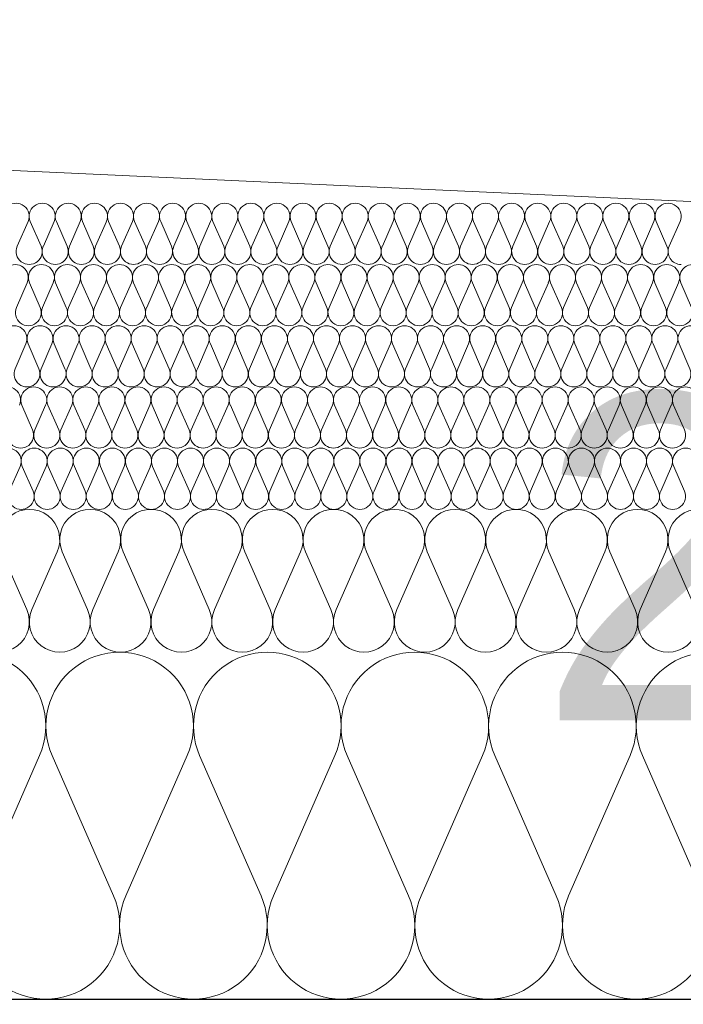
# Model space of a CAD drawing. Extents: x -686885 to -413214, y -23370 to 153194.
# Tile 31 of 145: x -652023 to -651698, y -7972 to -7490. Entities that reach past the tile are written whole.
import ezdxf

# ---------------------------------------------------------------- set-up
doc = ezdxf.new("R2010")
doc.units = 0
doc.header["$MEASUREMENT"] = 0
for name, color, linetype, lineweight in [('Arch stropy_Nr_Pióra__1', 7, 'Continuous', 25), ('INWENT KONST. DREWNIANA_Nr_Pióra__21', 7, 'Continuous', 9), ('INWENT WYMIARY_Nr_Pióra__21', 7, 'Continuous', 9), ('INWENT WYMIARY_Nr_Pióra__5', 7, 'Continuous', 13)]:
    doc.layers.add(name, color=color, linetype=linetype, lineweight=lineweight)
doc.layers.add('Inwent Izolacje', color=7, linetype='Continuous')
doc.layers.add('INWENT WYMIARY', color=7, linetype='Continuous')
doc.layers.add('Inwent Izolacje_Nr_Pióra__2', color=7, linetype='Continuous', lineweight=13, true_color=0x7f7f7f)
doc.styles.add('GENERATED_STYLE_1', font='txt')
doc.dimstyles.new('GENERATED_STYLE__9', dxfattribs={"dimtxt": 160.000002, "dimasz": 110.144928, "dimexe": 0.18, "dimexo": 40, "dimgap": 0.09, "dimtad": 1, "dimtih": 1, "dimtoh": 1, "dimdec": 0, "dimzin": 0, "dimdsep": 46, "dimtxsty": 'GENERATED_STYLE_1', "dimblk": 'ARROWHEAD_5', "dimblk1": 'ARROWHEAD_5', "dimblk2": 'ARROWHEAD_5', "dimcen": 0.09, "dimclrd": 7, "dimclre": 7, "dimclrt": 7, "dimazin": 0, "dimtfac": 1, "dimtdec": 4, "dimtmove": 0, "dimatfit": 3, "dimfxl": 0, "dimtolj": 1, "dimtzin": 0, "dimarcsym": 0})

# ---------------------------------------------------------------- blocks, each defined once
blk = doc.blocks.new('Izolacja cieplna 14_13', base_point=(-647529.55, -7969.58))
at = {"layer": 'Inwent Izolacje_Nr_Pióra__2', "linetype": 'Continuous'}
for p, q in [((-652013.67, -7850.24), (-652043.73, -7918.92)), ((-651977.53, -7918.92), (-652007.59, -7850.24)), ((-651941.39, -7850.24), (-651971.46, -7918.92)), ((-651905.25, -7918.92), (-651935.32, -7850.24)), ((-651869.12, -7850.24), (-651899.18, -7918.92)), ((-651832.98, -7918.92), (-651863.04, -7850.24)), ((-651796.84, -7850.24), (-651826.91, -7918.92)), ((-651760.7, -7918.92), (-651790.77, -7850.24)), ((-651724.57, -7850.24), (-651754.63, -7918.92)), ((-651688.43, -7918.92), (-651718.49, -7850.24))]:
    blk.add_line(p, q, dxfattribs=at)
for centre, start_param, end_param in [((-652046.77, -7835.73), 1.158003, 5.125183), ((-651974.49, -7835.73), 1.158003, 5.125183), ((-651902.22, -7835.73), 1.158003, 5.125183), ((-651829.94, -7835.73), 1.158003, 5.125183), ((-651757.67, -7835.73), 1.158003, 5.125183), ((-651685.39, -7835.73), 1.158003, 5.125183), ((-652010.63, -7933.42), 4.299595, 8.266774), ((-651938.35, -7933.42), 4.299595, 8.266774), ((-651866.08, -7933.42), 4.299595, 8.266774), ((-651793.8, -7933.42), 4.299595, 8.266774), ((-651721.53, -7933.42), 4.299595, 8.266774)]:
    blk.add_ellipse(centre, major_axis=(0, -36.15), ratio=0.999515, start_param=start_param, end_param=end_param, dxfattribs=at)
blk = doc.blocks.new('Izolacja cieplna 14_14', base_point=(-648399.55, -7799.58))
at = {"layer": 'Inwent Izolacje_Nr_Pióra__2', "linetype": 'Continuous'}
for p, q in [((-652019.95, -7778.72), (-652032.34, -7750.44)), ((-652005.06, -7750.44), (-652017.45, -7778.72)), ((-651990.17, -7778.72), (-652002.56, -7750.44)), ((-651975.27, -7750.44), (-651987.66, -7778.72)), ((-651960.38, -7778.72), (-651972.77, -7750.44)), ((-651945.49, -7750.44), (-651957.88, -7778.72)), ((-651930.59, -7778.72), (-651942.98, -7750.44)), ((-651915.7, -7750.44), (-651928.09, -7778.72)), ((-651900.8, -7778.72), (-651913.2, -7750.44)), ((-651885.91, -7750.44), (-651898.3, -7778.72)), ((-651871.02, -7778.72), (-651883.41, -7750.44)), ((-651856.12, -7750.44), (-651868.52, -7778.72)), ((-651841.23, -7778.72), (-651853.62, -7750.44)), ((-651826.34, -7750.44), (-651838.73, -7778.72)), ((-651811.44, -7778.72), (-651823.83, -7750.44)), ((-651796.55, -7750.44), (-651808.94, -7778.72)), ((-651781.66, -7778.72), (-651794.05, -7750.44)), ((-651766.76, -7750.44), (-651779.15, -7778.72)), ((-651751.87, -7778.72), (-651764.26, -7750.44)), ((-651736.98, -7750.44), (-651749.37, -7778.72)), ((-651722.08, -7778.72), (-651734.47, -7750.44)), ((-651707.19, -7750.44), (-651719.58, -7778.72)), ((-651692.29, -7778.72), (-651704.69, -7750.44))]:
    blk.add_line(p, q, dxfattribs=at)
for centre, start_param, end_param in [((-652018.7, -7744.47), 2.728799, 6.695979), ((-651988.92, -7744.47), 2.728799, 6.695979), ((-651959.13, -7744.47), 2.728799, 6.695979), ((-651929.34, -7744.47), 2.728799, 6.695979), ((-651899.55, -7744.47), 2.728799, 6.695979), ((-651869.77, -7744.47), 2.728799, 6.695979), ((-651839.98, -7744.47), 2.728799, 6.695979), ((-651810.19, -7744.47), 2.728799, 6.695979), ((-651780.4, -7744.47), 2.728799, 6.695979), ((-651750.62, -7744.47), 2.728799, 6.695979), ((-651720.83, -7744.47), 2.728799, 6.695979), ((-651691.04, -7744.47), 2.728799, 6.695979), ((-652033.6, -7784.69), 5.870392, 9.837571), ((-652003.81, -7784.69), 5.870392, 9.837571), ((-651974.02, -7784.69), 5.870392, 9.837571), ((-651944.23, -7784.69), 5.870392, 9.837571), ((-651914.45, -7784.69), 5.870392, 9.837571), ((-651884.66, -7784.69), 5.870392, 9.837571), ((-651854.87, -7784.69), 5.870392, 9.837571), ((-651825.09, -7784.69), 5.870392, 9.837571), ((-651795.3, -7784.69), 5.870392, 9.837571), ((-651765.51, -7784.69), 5.870392, 9.837571), ((-651735.72, -7784.69), 5.870392, 9.837571), ((-651705.94, -7784.69), 5.870392, 9.837571)]:
    blk.add_ellipse(centre, major_axis=(-14.89, 0), ratio=0.999587, start_param=start_param, end_param=end_param, dxfattribs=at)
blk = doc.blocks.new('Izolacja cieplna 14_15', base_point=(-649049.55, -7729.58))
at = {"layer": 'Inwent Izolacje_Nr_Pióra__2', "linetype": 'Continuous'}
for p, q in [((-652023.27, -7708.52), (-652028.58, -7720.64)), ((-652016.89, -7720.64), (-652022.19, -7708.52)), ((-652010.51, -7708.52), (-652015.81, -7720.64)), ((-652004.13, -7720.64), (-652009.43, -7708.52)), ((-651997.75, -7708.52), (-652003.05, -7720.64)), ((-651991.37, -7720.64), (-651996.67, -7708.52)), ((-651984.99, -7708.52), (-651990.29, -7720.64)), ((-651978.61, -7720.64), (-651983.91, -7708.52)), ((-651972.23, -7708.52), (-651977.53, -7720.64)), ((-651965.84, -7720.64), (-651971.15, -7708.52)), ((-651959.46, -7708.52), (-651964.77, -7720.64)), ((-651953.08, -7720.64), (-651958.39, -7708.52)), ((-651946.7, -7708.52), (-651952.01, -7720.64)), ((-651940.32, -7720.64), (-651945.63, -7708.52)), ((-651933.94, -7708.52), (-651939.25, -7720.64)), ((-651927.56, -7720.64), (-651932.87, -7708.52)), ((-651921.18, -7708.52), (-651926.49, -7720.64)), ((-651914.8, -7720.64), (-651920.11, -7708.52)), ((-651908.42, -7708.52), (-651913.73, -7720.64)), ((-651902.04, -7720.64), (-651907.35, -7708.52)), ((-651895.66, -7708.52), (-651900.97, -7720.64)), ((-651889.28, -7720.64), (-651894.59, -7708.52)), ((-651882.9, -7708.52), (-651888.21, -7720.64)), ((-651876.52, -7720.64), (-651881.83, -7708.52)), ((-651870.14, -7708.52), (-651875.45, -7720.64)), ((-651863.76, -7720.64), (-651869.07, -7708.52)), ((-651857.38, -7708.52), (-651862.69, -7720.64)), ((-651851, -7720.64), (-651856.31, -7708.52)), ((-651844.62, -7708.52), (-651849.93, -7720.64)), ((-651838.24, -7720.64), (-651843.55, -7708.52)), ((-651831.86, -7708.52), (-651837.17, -7720.64)), ((-651825.48, -7720.64), (-651830.79, -7708.52)), ((-651819.1, -7708.52), (-651824.41, -7720.64)), ((-651812.72, -7720.64), (-651818.03, -7708.52)), ((-651806.34, -7708.52), (-651811.65, -7720.64)), ((-651799.96, -7720.64), (-651805.27, -7708.52)), ((-651793.58, -7708.52), (-651798.89, -7720.64)), ((-651787.2, -7720.64), (-651792.51, -7708.52)), ((-651780.82, -7708.52), (-651786.13, -7720.64)), ((-651774.44, -7720.64), (-651779.75, -7708.52)), ((-651768.06, -7708.52), (-651773.37, -7720.64)), ((-651761.68, -7720.64), (-651766.99, -7708.52)), ((-651755.3, -7708.52), (-651760.61, -7720.64)), ((-651748.92, -7720.64), (-651754.23, -7708.52)), ((-651742.54, -7708.52), (-651747.85, -7720.64)), ((-651736.16, -7720.64), (-651741.47, -7708.52)), ((-651729.78, -7708.52), (-651735.09, -7720.64)), ((-651723.4, -7720.64), (-651728.71, -7708.52)), ((-651717.02, -7708.52), (-651722.33, -7720.64)), ((-651710.64, -7720.64), (-651715.94, -7708.52)), ((-651704.26, -7708.52), (-651709.56, -7720.64)), ((-651697.88, -7720.64), (-651703.18, -7708.52))]:
    blk.add_line(p, q, dxfattribs=at)
for centre, start_param, end_param in [((-652029.11, -7705.96), 1.158003, 5.125183), ((-652016.35, -7705.96), 1.158003, 5.125183), ((-652003.59, -7705.96), 1.158003, 5.125183), ((-651990.83, -7705.96), 1.158003, 5.125183), ((-651978.07, -7705.96), 1.158003, 5.125183), ((-651965.31, -7705.96), 1.158003, 5.125183), ((-651952.55, -7705.96), 1.158003, 5.125183), ((-651939.79, -7705.96), 1.158003, 5.125183), ((-651927.03, -7705.96), 1.158003, 5.125183), ((-651914.27, -7705.96), 1.158003, 5.125183), ((-651901.51, -7705.96), 1.158003, 5.125183), ((-651888.75, -7705.96), 1.158003, 5.125183), ((-651875.99, -7705.96), 1.158003, 5.125183), ((-651863.23, -7705.96), 1.158003, 5.125183), ((-651850.47, -7705.96), 1.158003, 5.125183), ((-651837.7, -7705.96), 1.158003, 5.125183), ((-651824.94, -7705.96), 1.158003, 5.125183), ((-651812.18, -7705.96), 1.158003, 5.125183), ((-651799.42, -7705.96), 1.158003, 5.125183), ((-651786.66, -7705.96), 1.158003, 5.125183), ((-651773.9, -7705.96), 1.158003, 5.125183), ((-651761.14, -7705.96), 1.158003, 5.125183), ((-651748.38, -7705.96), 1.158003, 5.125183), ((-651735.62, -7705.96), 1.158003, 5.125183), ((-651722.86, -7705.96), 1.158003, 5.125183), ((-651710.1, -7705.96), 1.158003, 5.125183), ((-651697.34, -7705.96), 1.158003, 5.125183), ((-652022.73, -7723.2), 4.299595, 8.266774), ((-652009.97, -7723.2), 4.299595, 8.266774), ((-651997.21, -7723.2), 4.299595, 8.266774), ((-651984.45, -7723.2), 4.299595, 8.266774), ((-651971.69, -7723.2), 4.299595, 8.266774), ((-651958.93, -7723.2), 4.299595, 8.266774), ((-651946.17, -7723.2), 4.299595, 8.266774), ((-651933.41, -7723.2), 4.299595, 8.266774), ((-651920.65, -7723.2), 4.299595, 8.266774), ((-651907.89, -7723.2), 4.299595, 8.266774), ((-651895.13, -7723.2), 4.299595, 8.266774), ((-651882.37, -7723.2), 4.299595, 8.266774), ((-651869.61, -7723.2), 4.299595, 8.266774), ((-651856.85, -7723.2), 4.299595, 8.266774), ((-651844.08, -7723.2), 4.299595, 8.266774), ((-651831.32, -7723.2), 4.299595, 8.266774), ((-651818.56, -7723.2), 4.299595, 8.266774), ((-651805.8, -7723.2), 4.299595, 8.266774), ((-651793.04, -7723.2), 4.299595, 8.266774), ((-651780.28, -7723.2), 4.299595, 8.266774), ((-651767.52, -7723.2), 4.299595, 8.266774), ((-651754.76, -7723.2), 4.299595, 8.266774), ((-651742, -7723.2), 4.299595, 8.266774), ((-651729.24, -7723.2), 4.299595, 8.266774), ((-651716.48, -7723.2), 4.299595, 8.266774), ((-651703.72, -7723.2), 4.299595, 8.266774)]:
    blk.add_ellipse(centre, major_axis=(0, -6.38), ratio=0.999979, start_param=start_param, end_param=end_param, dxfattribs=at)
blk = doc.blocks.new('Izolacja cieplna 14_16', base_point=(-649699.55, -7699.58))
at = {"layer": 'Inwent Izolacje_Nr_Pióra__2', "linetype": 'Continuous'}
for p, q in [((-652017.11, -7690.64), (-652022.42, -7678.52)), ((-652010.73, -7678.52), (-652016.04, -7690.64)), ((-652004.35, -7690.64), (-652009.66, -7678.52)), ((-651997.96, -7678.52), (-652003.27, -7690.64)), ((-651991.58, -7690.64), (-651996.89, -7678.52)), ((-651985.2, -7678.52), (-651990.51, -7690.64)), ((-651978.81, -7690.64), (-651984.12, -7678.52)), ((-651972.43, -7678.52), (-651977.74, -7690.64)), ((-651966.05, -7690.64), (-651971.36, -7678.52)), ((-651959.66, -7678.52), (-651964.97, -7690.64)), ((-651953.28, -7690.64), (-651958.59, -7678.52)), ((-651946.9, -7678.52), (-651952.21, -7690.64)), ((-651940.52, -7690.64), (-651945.83, -7678.52)), ((-651934.13, -7678.52), (-651939.44, -7690.64)), ((-651927.75, -7690.64), (-651933.06, -7678.52)), ((-651921.37, -7678.52), (-651926.68, -7690.64)), ((-651914.98, -7690.64), (-651920.29, -7678.52)), ((-651908.6, -7678.52), (-651913.91, -7690.64)), ((-651902.22, -7690.64), (-651907.53, -7678.52)), ((-651895.83, -7678.52), (-651901.15, -7690.64)), ((-651889.45, -7690.64), (-651894.76, -7678.52)), ((-651883.07, -7678.52), (-651888.38, -7690.64)), ((-651876.69, -7690.64), (-651882, -7678.52)), ((-651870.3, -7678.52), (-651875.61, -7690.64)), ((-651863.92, -7690.64), (-651869.23, -7678.52)), ((-651857.54, -7678.52), (-651862.85, -7690.64)), ((-651851.15, -7690.64), (-651856.46, -7678.52)), ((-651844.77, -7678.52), (-651850.08, -7690.64)), ((-651838.39, -7690.64), (-651843.7, -7678.52)), ((-651832, -7678.52), (-651837.32, -7690.64)), ((-651825.62, -7690.64), (-651830.93, -7678.52)), ((-651819.24, -7678.52), (-651824.55, -7690.64)), ((-651812.86, -7690.64), (-651818.17, -7678.52)), ((-651806.47, -7678.52), (-651811.78, -7690.64)), ((-651800.09, -7690.64), (-651805.4, -7678.52)), ((-651793.71, -7678.52), (-651799.02, -7690.64)), ((-651787.32, -7690.64), (-651792.63, -7678.52)), ((-651780.94, -7678.52), (-651786.25, -7690.64)), ((-651774.56, -7690.64), (-651779.87, -7678.52)), ((-651768.18, -7678.52), (-651773.49, -7690.64)), ((-651761.79, -7690.64), (-651767.1, -7678.52)), ((-651755.41, -7678.52), (-651760.72, -7690.64)), ((-651749.03, -7690.64), (-651754.34, -7678.52)), ((-651742.64, -7678.52), (-651747.95, -7690.64)), ((-651736.26, -7690.64), (-651741.57, -7678.52)), ((-651729.88, -7678.52), (-651735.19, -7690.64)), ((-651723.49, -7690.64), (-651728.8, -7678.52)), ((-651717.11, -7678.52), (-651722.42, -7690.64)), ((-651710.73, -7690.64), (-651716.04, -7678.52)), ((-651704.35, -7678.52), (-651709.66, -7690.64)), ((-651697.96, -7690.64), (-651703.27, -7678.52))]:
    blk.add_line(p, q, dxfattribs=at)
for centre, start_param, end_param in [((-652029.34, -7675.96), 2.728799, 6.695979), ((-652016.57, -7675.96), 2.728799, 6.695979), ((-652003.81, -7675.96), 2.728799, 6.695979), ((-651991.04, -7675.96), 2.728799, 6.695979), ((-651978.28, -7675.96), 2.728799, 6.695979), ((-651965.51, -7675.96), 2.728799, 6.695979), ((-651952.75, -7675.96), 2.728799, 6.695979), ((-651939.98, -7675.96), 2.728799, 6.695979), ((-651927.21, -7675.96), 2.728799, 6.695979), ((-651914.45, -7675.96), 2.728799, 6.695979), ((-651901.68, -7675.96), 2.728799, 6.695979), ((-651888.92, -7675.96), 2.728799, 6.695979), ((-651876.15, -7675.96), 2.728799, 6.695979), ((-651863.38, -7675.96), 2.728799, 6.695979), ((-651850.62, -7675.96), 2.728799, 6.695979), ((-651837.85, -7675.96), 2.728799, 6.695979), ((-651825.09, -7675.96), 2.728799, 6.695979), ((-651812.32, -7675.96), 2.728799, 6.695979), ((-651799.55, -7675.96), 2.728799, 6.695979), ((-651786.79, -7675.96), 2.728799, 6.695979), ((-651774.02, -7675.96), 2.728799, 6.695979), ((-651761.26, -7675.96), 2.728799, 6.695979), ((-651748.49, -7675.96), 2.728799, 6.695979), ((-651735.72, -7675.96), 2.728799, 6.695979), ((-651722.96, -7675.96), 2.728799, 6.695979), ((-651710.19, -7675.96), 2.728799, 6.695979), ((-651697.43, -7675.96), 2.728799, 6.695979), ((-652022.96, -7693.2), 5.870392, 9.837571), ((-652010.19, -7693.2), 5.870392, 9.837571), ((-651997.43, -7693.2), 5.870392, 9.837571), ((-651984.66, -7693.2), 5.870392, 9.837571), ((-651971.89, -7693.2), 5.870392, 9.837571), ((-651959.13, -7693.2), 5.870392, 9.837571), ((-651946.36, -7693.2), 5.870392, 9.837571), ((-651933.6, -7693.2), 5.870392, 9.837571), ((-651920.83, -7693.2), 5.870392, 9.837571), ((-651908.06, -7693.2), 5.870392, 9.837571), ((-651895.3, -7693.2), 5.870392, 9.837571), ((-651882.53, -7693.2), 5.870392, 9.837571), ((-651869.77, -7693.2), 5.870392, 9.837571), ((-651857, -7693.2), 5.870392, 9.837571), ((-651844.23, -7693.2), 5.870392, 9.837571), ((-651831.47, -7693.2), 5.870392, 9.837571), ((-651818.7, -7693.2), 5.870392, 9.837571), ((-651805.94, -7693.2), 5.870392, 9.837571), ((-651793.17, -7693.2), 5.870392, 9.837571), ((-651780.4, -7693.2), 5.870392, 9.837571), ((-651767.64, -7693.2), 5.870392, 9.837571), ((-651754.87, -7693.2), 5.870392, 9.837571), ((-651742.11, -7693.2), 5.870392, 9.837571), ((-651729.34, -7693.2), 5.870392, 9.837571), ((-651716.57, -7693.2), 5.870392, 9.837571), ((-651703.81, -7693.2), 5.870392, 9.837571)]:
    blk.add_ellipse(centre, major_axis=(-6.38, 0), ratio=0.999587, start_param=start_param, end_param=end_param, dxfattribs=at)
blk = doc.blocks.new('Izolacja cieplna 14_17', base_point=(-650349.55, -7669.58))
at = {"layer": 'Inwent Izolacje_Nr_Pióra__2', "linetype": 'Continuous'}
for p, q in [((-652020.4, -7648.52), (-652025.7, -7660.64)), ((-652014.02, -7660.64), (-652019.33, -7648.52)), ((-652007.65, -7648.52), (-652012.95, -7660.64)), ((-652001.27, -7660.64), (-652006.58, -7648.52)), ((-651994.9, -7648.52), (-652000.2, -7660.64)), ((-651988.52, -7660.64), (-651993.83, -7648.52)), ((-651982.15, -7648.52), (-651987.45, -7660.64)), ((-651975.77, -7660.64), (-651981.08, -7648.52)), ((-651969.4, -7648.52), (-651974.7, -7660.64)), ((-651963.02, -7660.64), (-651968.33, -7648.52)), ((-651956.65, -7648.52), (-651961.95, -7660.64)), ((-651950.27, -7660.64), (-651955.58, -7648.52)), ((-651943.9, -7648.52), (-651949.2, -7660.64)), ((-651937.52, -7660.64), (-651942.82, -7648.52)), ((-651931.15, -7648.52), (-651936.45, -7660.64)), ((-651924.77, -7660.64), (-651930.07, -7648.52)), ((-651918.4, -7648.52), (-651923.7, -7660.64)), ((-651912.02, -7660.64), (-651917.32, -7648.52)), ((-651905.64, -7648.52), (-651910.95, -7660.64)), ((-651899.27, -7660.64), (-651904.57, -7648.52)), ((-651892.89, -7648.52), (-651898.2, -7660.64)), ((-651886.52, -7660.64), (-651891.82, -7648.52)), ((-651880.14, -7648.52), (-651885.45, -7660.64)), ((-651873.77, -7660.64), (-651879.07, -7648.52)), ((-651867.39, -7648.52), (-651872.7, -7660.64)), ((-651861.02, -7660.64), (-651866.32, -7648.52)), ((-651854.64, -7648.52), (-651859.95, -7660.64)), ((-651848.27, -7660.64), (-651853.57, -7648.52)), ((-651841.89, -7648.52), (-651847.2, -7660.64)), ((-651835.52, -7660.64), (-651840.82, -7648.52)), ((-651829.14, -7648.52), (-651834.45, -7660.64)), ((-651822.77, -7660.64), (-651828.07, -7648.52)), ((-651816.39, -7648.52), (-651821.7, -7660.64)), ((-651810.02, -7660.64), (-651815.32, -7648.52)), ((-651803.64, -7648.52), (-651808.95, -7660.64)), ((-651797.27, -7660.64), (-651802.57, -7648.52)), ((-651790.89, -7648.52), (-651796.19, -7660.64)), ((-651784.52, -7660.64), (-651789.82, -7648.52)), ((-651778.14, -7648.52), (-651783.44, -7660.64)), ((-651771.76, -7660.64), (-651777.07, -7648.52)), ((-651765.39, -7648.52), (-651770.69, -7660.64)), ((-651759.01, -7660.64), (-651764.32, -7648.52)), ((-651752.64, -7648.52), (-651757.94, -7660.64)), ((-651746.26, -7660.64), (-651751.57, -7648.52)), ((-651739.89, -7648.52), (-651745.19, -7660.64)), ((-651733.51, -7660.64), (-651738.82, -7648.52)), ((-651727.14, -7648.52), (-651732.44, -7660.64)), ((-651720.76, -7660.64), (-651726.07, -7648.52)), ((-651714.39, -7648.52), (-651719.69, -7660.64)), ((-651708.01, -7660.64), (-651713.32, -7648.52)), ((-651701.64, -7648.52), (-651706.94, -7660.64)), ((-651695.26, -7660.64), (-651700.57, -7648.52))]:
    blk.add_line(p, q, dxfattribs=at)
for centre, start_param, end_param in [((-652026.24, -7645.96), 1.158003, 5.125183), ((-652013.49, -7645.96), 1.158003, 5.125183), ((-652000.74, -7645.96), 1.158003, 5.125183), ((-651987.99, -7645.96), 1.158003, 5.125183), ((-651975.24, -7645.96), 1.158003, 5.125183), ((-651962.49, -7645.96), 1.158003, 5.125183), ((-651949.74, -7645.96), 1.158003, 5.125183), ((-651936.99, -7645.96), 1.158003, 5.125183), ((-651924.23, -7645.96), 1.158003, 5.125183), ((-651911.48, -7645.96), 1.158003, 5.125183), ((-651898.73, -7645.96), 1.158003, 5.125183), ((-651885.98, -7645.96), 1.158003, 5.125183), ((-651873.23, -7645.96), 1.158003, 5.125183), ((-651860.48, -7645.96), 1.158003, 5.125183), ((-651847.73, -7645.96), 1.158003, 5.125183), ((-651834.98, -7645.96), 1.158003, 5.125183), ((-651822.23, -7645.96), 1.158003, 5.125183), ((-651809.48, -7645.96), 1.158003, 5.125183), ((-651796.73, -7645.96), 1.158003, 5.125183), ((-651783.98, -7645.96), 1.158003, 5.125183), ((-651771.23, -7645.96), 1.158003, 5.125183), ((-651758.48, -7645.96), 1.158003, 5.125183), ((-651745.73, -7645.96), 1.158003, 5.125183), ((-651732.98, -7645.96), 1.158003, 5.125183), ((-651720.23, -7645.96), 1.158003, 5.125183), ((-651707.48, -7645.96), 1.158003, 5.125183), ((-651694.73, -7645.96), 1.158003, 5.125183), ((-652019.86, -7663.2), 4.299595, 8.266774), ((-652007.11, -7663.2), 4.299595, 8.266774), ((-651994.36, -7663.2), 4.299595, 8.266774), ((-651981.61, -7663.2), 4.299595, 8.266774), ((-651968.86, -7663.2), 4.299595, 8.266774), ((-651956.11, -7663.2), 4.299595, 8.266774), ((-651943.36, -7663.2), 4.299595, 8.266774), ((-651930.61, -7663.2), 4.299595, 8.266774), ((-651917.86, -7663.2), 4.299595, 8.266774), ((-651905.11, -7663.2), 4.299595, 8.266774), ((-651892.36, -7663.2), 4.299595, 8.266774), ((-651879.61, -7663.2), 4.299595, 8.266774), ((-651866.86, -7663.2), 4.299595, 8.266774), ((-651854.11, -7663.2), 4.299595, 8.266774), ((-651841.36, -7663.2), 4.299595, 8.266774), ((-651828.61, -7663.2), 4.299595, 8.266774), ((-651815.86, -7663.2), 4.299595, 8.266774), ((-651803.11, -7663.2), 4.299595, 8.266774), ((-651790.35, -7663.2), 4.299595, 8.266774), ((-651777.6, -7663.2), 4.299595, 8.266774), ((-651764.85, -7663.2), 4.299595, 8.266774), ((-651752.1, -7663.2), 4.299595, 8.266774), ((-651739.35, -7663.2), 4.299595, 8.266774), ((-651726.6, -7663.2), 4.299595, 8.266774), ((-651713.85, -7663.2), 4.299595, 8.266774), ((-651701.1, -7663.2), 4.299595, 8.266774)]:
    blk.add_ellipse(centre, major_axis=(0, -6.38), ratio=0.999198, start_param=start_param, end_param=end_param, dxfattribs=at)
blk = doc.blocks.new('Izolacja cieplna 14_18', base_point=(-651049.55, -7639.58))
at = {"layer": 'Inwent Izolacje_Nr_Pióra__2', "linetype": 'Continuous'}
for p, q in [((-652019.74, -7618.52), (-652025.05, -7630.64)), ((-652013.37, -7630.64), (-652018.67, -7618.52)), ((-652006.99, -7618.52), (-652012.29, -7630.64)), ((-652000.61, -7630.64), (-652005.91, -7618.52)), ((-651994.23, -7618.52), (-651999.54, -7630.64)), ((-651987.85, -7630.64), (-651993.16, -7618.52)), ((-651981.47, -7618.52), (-651986.78, -7630.64)), ((-651975.09, -7630.64), (-651980.4, -7618.52)), ((-651968.71, -7618.52), (-651974.02, -7630.64)), ((-651962.33, -7630.64), (-651967.64, -7618.52)), ((-651955.95, -7618.52), (-651961.26, -7630.64)), ((-651949.57, -7630.64), (-651954.88, -7618.52)), ((-651943.19, -7618.52), (-651948.5, -7630.64)), ((-651936.81, -7630.64), (-651942.12, -7618.52)), ((-651930.43, -7618.52), (-651935.74, -7630.64)), ((-651924.06, -7630.64), (-651929.36, -7618.52)), ((-651917.68, -7618.52), (-651922.98, -7630.64)), ((-651911.3, -7630.64), (-651916.6, -7618.52)), ((-651904.92, -7618.52), (-651910.22, -7630.64)), ((-651898.54, -7630.64), (-651903.85, -7618.52)), ((-651892.16, -7618.52), (-651897.47, -7630.64)), ((-651885.78, -7630.64), (-651891.09, -7618.52)), ((-651879.4, -7618.52), (-651884.71, -7630.64)), ((-651873.02, -7630.64), (-651878.33, -7618.52)), ((-651866.64, -7618.52), (-651871.95, -7630.64)), ((-651860.26, -7630.64), (-651865.57, -7618.52)), ((-651853.88, -7618.52), (-651859.19, -7630.64)), ((-651847.5, -7630.64), (-651852.81, -7618.52)), ((-651841.12, -7618.52), (-651846.43, -7630.64)), ((-651834.74, -7630.64), (-651840.05, -7618.52)), ((-651828.37, -7618.52), (-651833.67, -7630.64)), ((-651821.99, -7630.64), (-651827.29, -7618.52)), ((-651815.61, -7618.52), (-651820.91, -7630.64)), ((-651809.23, -7630.64), (-651814.53, -7618.52)), ((-651802.85, -7618.52), (-651808.16, -7630.64)), ((-651796.47, -7630.64), (-651801.78, -7618.52)), ((-651790.09, -7618.52), (-651795.4, -7630.64)), ((-651783.71, -7630.64), (-651789.02, -7618.52)), ((-651777.33, -7618.52), (-651782.64, -7630.64)), ((-651770.95, -7630.64), (-651776.26, -7618.52)), ((-651764.57, -7618.52), (-651769.88, -7630.64)), ((-651758.19, -7630.64), (-651763.5, -7618.52)), ((-651751.81, -7618.52), (-651757.12, -7630.64)), ((-651745.43, -7630.64), (-651750.74, -7618.52)), ((-651739.06, -7618.52), (-651744.36, -7630.64)), ((-651732.68, -7630.64), (-651737.98, -7618.52)), ((-651726.3, -7618.52), (-651731.6, -7630.64)), ((-651719.92, -7630.64), (-651725.22, -7618.52)), ((-651713.54, -7618.52), (-651718.85, -7630.64)), ((-651707.16, -7630.64), (-651712.47, -7618.52)), ((-651700.78, -7618.52), (-651706.09, -7630.64)), ((-651694.4, -7630.64), (-651699.71, -7618.52))]:
    blk.add_line(p, q, dxfattribs=at)
for centre, start_param, end_param in [((-652025.59, -7615.96), 1.158003, 5.125183), ((-652012.83, -7615.96), 1.158003, 5.125183), ((-652000.07, -7615.96), 1.158003, 5.125183), ((-651987.31, -7615.96), 1.158003, 5.125183), ((-651974.55, -7615.96), 1.158003, 5.125183), ((-651961.8, -7615.96), 1.158003, 5.125183), ((-651949.04, -7615.96), 1.158003, 5.125183), ((-651936.28, -7615.96), 1.158003, 5.125183), ((-651923.52, -7615.96), 1.158003, 5.125183), ((-651910.76, -7615.96), 1.158003, 5.125183), ((-651898, -7615.96), 1.158003, 5.125183), ((-651885.24, -7615.96), 1.158003, 5.125183), ((-651872.48, -7615.96), 1.158003, 5.125183), ((-651859.73, -7615.96), 1.158003, 5.125183), ((-651846.97, -7615.96), 1.158003, 5.125183), ((-651834.21, -7615.96), 1.158003, 5.125183), ((-651821.45, -7615.96), 1.158003, 5.125183), ((-651808.69, -7615.96), 1.158003, 5.125183), ((-651795.93, -7615.96), 1.158003, 5.125183), ((-651783.17, -7615.96), 1.158003, 5.125183), ((-651770.42, -7615.96), 1.158003, 5.125183), ((-651757.66, -7615.96), 1.158003, 5.125183), ((-651744.9, -7615.96), 1.158003, 5.125183), ((-651732.14, -7615.96), 1.158003, 5.125183), ((-651719.38, -7615.96), 1.158003, 5.125183), ((-651706.62, -7615.96), 1.158003, 5.125183), ((-651693.86, -7615.96), 1.158003, 5.125183), ((-652019.21, -7633.2), 4.299595, 8.266774), ((-652006.45, -7633.2), 4.299595, 8.266774), ((-651993.69, -7633.2), 4.299595, 8.266774), ((-651980.93, -7633.2), 4.299595, 8.266774), ((-651968.17, -7633.2), 4.299595, 8.266774), ((-651955.42, -7633.2), 4.299595, 8.266774), ((-651942.66, -7633.2), 4.299595, 8.266774), ((-651929.9, -7633.2), 4.299595, 8.266774), ((-651917.14, -7633.2), 4.299595, 8.266774), ((-651904.38, -7633.2), 4.299595, 8.266774), ((-651891.62, -7633.2), 4.299595, 8.266774), ((-651878.86, -7633.2), 4.299595, 8.266774), ((-651866.11, -7633.2), 4.299595, 8.266774), ((-651853.35, -7633.2), 4.299595, 8.266774), ((-651840.59, -7633.2), 4.299595, 8.266774), ((-651827.83, -7633.2), 4.299595, 8.266774), ((-651815.07, -7633.2), 4.299595, 8.266774), ((-651802.31, -7633.2), 4.299595, 8.266774), ((-651789.55, -7633.2), 4.299595, 8.266774), ((-651776.79, -7633.2), 4.299595, 8.266774), ((-651764.04, -7633.2), 4.299595, 8.266774), ((-651751.28, -7633.2), 4.299595, 8.266774), ((-651738.52, -7633.2), 4.299595, 8.266774), ((-651725.76, -7633.2), 4.299595, 8.266774), ((-651713, -7633.2), 4.299595, 8.266774), ((-651700.24, -7633.2), 4.299595, 8.266774)]:
    blk.add_ellipse(centre, major_axis=(0, -6.38), ratio=0.999838, start_param=start_param, end_param=end_param, dxfattribs=at)
blk = doc.blocks.new('Izolacja cieplna 14_19', base_point=(-651699.55, -7609.58))
at = {"layer": 'Inwent Izolacje_Nr_Pióra__2', "linetype": 'Continuous'}
for p, q in [((-652019.32, -7588.52), (-652024.63, -7600.64)), ((-652012.94, -7600.64), (-652018.25, -7588.52)), ((-652006.55, -7588.52), (-652011.86, -7600.64)), ((-652000.17, -7600.64), (-652005.48, -7588.52)), ((-651993.78, -7588.52), (-651999.09, -7600.64)), ((-651987.4, -7600.64), (-651992.71, -7588.52)), ((-651981.01, -7588.52), (-651986.33, -7600.64)), ((-651974.63, -7600.64), (-651979.94, -7588.52)), ((-651968.24, -7588.52), (-651973.56, -7600.64)), ((-651961.86, -7600.64), (-651967.17, -7588.52)), ((-651955.47, -7588.52), (-651960.79, -7600.64)), ((-651949.09, -7600.64), (-651954.4, -7588.52)), ((-651942.71, -7588.52), (-651948.02, -7600.64)), ((-651936.32, -7600.64), (-651941.63, -7588.52)), ((-651929.94, -7588.52), (-651935.25, -7600.64)), ((-651923.55, -7600.64), (-651928.86, -7588.52)), ((-651917.17, -7588.52), (-651922.48, -7600.64)), ((-651910.78, -7600.64), (-651916.09, -7588.52)), ((-651904.4, -7588.52), (-651909.71, -7600.64)), ((-651898.01, -7600.64), (-651903.32, -7588.52)), ((-651891.63, -7588.52), (-651896.94, -7600.64)), ((-651885.24, -7600.64), (-651890.56, -7588.52)), ((-651878.86, -7588.52), (-651884.17, -7600.64)), ((-651872.47, -7600.64), (-651877.79, -7588.52)), ((-651866.09, -7588.52), (-651871.4, -7600.64)), ((-651859.71, -7600.64), (-651865.02, -7588.52)), ((-651853.32, -7588.52), (-651858.63, -7600.64)), ((-651846.94, -7600.64), (-651852.25, -7588.52)), ((-651840.55, -7588.52), (-651845.86, -7600.64)), ((-651834.17, -7600.64), (-651839.48, -7588.52)), ((-651827.78, -7588.52), (-651833.09, -7600.64)), ((-651821.4, -7600.64), (-651826.71, -7588.52)), ((-651815.01, -7588.52), (-651820.33, -7600.64)), ((-651808.63, -7600.64), (-651813.94, -7588.52)), ((-651802.24, -7588.52), (-651807.56, -7600.64)), ((-651795.86, -7600.64), (-651801.17, -7588.52)), ((-651789.47, -7588.52), (-651794.79, -7600.64)), ((-651783.09, -7600.64), (-651788.4, -7588.52)), ((-651776.71, -7588.52), (-651782.02, -7600.64)), ((-651770.32, -7600.64), (-651775.63, -7588.52)), ((-651763.94, -7588.52), (-651769.25, -7600.64)), ((-651757.55, -7600.64), (-651762.86, -7588.52)), ((-651751.17, -7588.52), (-651756.48, -7600.64)), ((-651744.78, -7600.64), (-651750.09, -7588.52)), ((-651738.4, -7588.52), (-651743.71, -7600.64)), ((-651732.01, -7600.64), (-651737.32, -7588.52)), ((-651725.63, -7588.52), (-651730.94, -7600.64)), ((-651719.24, -7600.64), (-651724.56, -7588.52)), ((-651712.86, -7588.52), (-651718.17, -7600.64)), ((-651706.47, -7600.64), (-651711.79, -7588.52)), ((-651700.09, -7588.52), (-651705.4, -7600.64))]:
    blk.add_line(p, q, dxfattribs=at)
for centre, start_param, end_param in [((-652025.17, -7585.96), 2.728799, 6.695979), ((-652012.4, -7585.96), 2.728799, 6.695979), ((-651999.63, -7585.96), 2.728799, 6.695979), ((-651986.86, -7585.96), 2.728799, 6.695979), ((-651974.09, -7585.96), 2.728799, 6.695979), ((-651961.32, -7585.96), 2.728799, 6.695979), ((-651948.55, -7585.96), 2.728799, 6.695979), ((-651935.78, -7585.96), 2.728799, 6.695979), ((-651923.02, -7585.96), 2.728799, 6.695979), ((-651910.25, -7585.96), 2.728799, 6.695979), ((-651897.48, -7585.96), 2.728799, 6.695979), ((-651884.71, -7585.96), 2.728799, 6.695979), ((-651871.94, -7585.96), 2.728799, 6.695979), ((-651859.17, -7585.96), 2.728799, 6.695979), ((-651846.4, -7585.96), 2.728799, 6.695979), ((-651833.63, -7585.96), 2.728799, 6.695979), ((-651820.86, -7585.96), 2.728799, 6.695979), ((-651808.09, -7585.96), 2.728799, 6.695979), ((-651795.32, -7585.96), 2.728799, 6.695979), ((-651782.55, -7585.96), 2.728799, 6.695979), ((-651769.78, -7585.96), 2.728799, 6.695979), ((-651757.02, -7585.96), 2.728799, 6.695979), ((-651744.25, -7585.96), 2.728799, 6.695979), ((-651731.48, -7585.96), 2.728799, 6.695979), ((-651718.71, -7585.96), 2.728799, 6.695979), ((-651705.94, -7585.96), 2.728799, 6.695979), ((-652018.78, -7603.2), 5.870392, 9.837571), ((-652006.02, -7603.2), 5.870392, 9.837571), ((-651993.25, -7603.2), 5.870392, 9.837571), ((-651980.48, -7603.2), 5.870392, 9.837571), ((-651967.71, -7603.2), 5.870392, 9.837571), ((-651954.94, -7603.2), 5.870392, 9.837571), ((-651942.17, -7603.2), 5.870392, 9.837571), ((-651929.4, -7603.2), 5.870392, 9.837571), ((-651916.63, -7603.2), 5.870392, 9.837571), ((-651903.86, -7603.2), 5.870392, 9.837571), ((-651891.09, -7603.2), 5.870392, 9.837571), ((-651878.32, -7603.2), 5.870392, 9.837571), ((-651865.55, -7603.2), 5.870392, 9.837571), ((-651852.78, -7603.2), 5.870392, 9.837571), ((-651840.02, -7603.2), 5.870392, 9.837571), ((-651827.25, -7603.2), 5.870392, 9.837571), ((-651814.48, -7603.2), 5.870392, 9.837571), ((-651801.71, -7603.2), 5.870392, 9.837571), ((-651788.94, -7603.2), 5.870392, 9.837571), ((-651776.17, -7603.2), 5.870392, 9.837571), ((-651763.4, -7603.2), 5.870392, 9.837571), ((-651750.63, -7603.2), 5.870392, 9.837571), ((-651737.86, -7603.2), 5.870392, 9.837571), ((-651725.09, -7603.2), 5.870392, 9.837571), ((-651712.32, -7603.2), 5.870392, 9.837571), ((-651699.55, -7603.2), 5.870392, 7.853982)]:
    blk.add_ellipse(centre, major_axis=(-6.38, 0), ratio=0.999331, start_param=start_param, end_param=end_param, dxfattribs=at)
blk = doc.blocks.new('*D782')
at = {"layer": 'INWENT WYMIARY_Nr_Pióra__5', "linetype": 'Continuous'}
for points in [[(-657348.7, -7638.18), (-657314.98, -7749.08), (-657374.95, -7751.08)], [(-657342.05, -7969.58), (-657372.8, -7857.82), (-657312.81, -7857.42)]]:
    blk.add_hatch(color=256, dxfattribs=at).paths.add_polyline_path(points, flags=0)
for p, q in [((-657348.7, -7638.18), (-657374.95, -7751.08)), ((-657348.7, -7638.18), (-657314.98, -7749.08)), ((-657314.98, -7749.08), (-657374.95, -7751.08)), ((-657372.8, -7857.82), (-657312.81, -7857.42)), ((-657342.05, -7969.58), (-657372.8, -7857.82)), ((-657342.05, -7969.58), (-657312.81, -7857.42))]:
    blk.add_line(p, q, dxfattribs=at)
blk.add_arc((-665600.6, -7969.58), 8258.56, 0.776767, 1.523015, dxfattribs=at)
at = {"layer": 'INWENT WYMIARY_Nr_Pióra__21', "insert": (-657183.74, -7880.63), "char_height": 160, "attachment_point": 7, "style": 'GENERATED_STYLE_1'}
blk.add_mtext('{2,30°}', dxfattribs=at)
blk = doc.blocks.new('ARROWHEAD_5')
at = {"color": 0, "linetype": 'Continuous', "lineweight": 0}
blk.add_line((0, 0), (-1, 0), dxfattribs=at)
blk.add_solid([(-1, 0.2679), (0, 0), (-1, -0.2679), (-1, 0.2679)], dxfattribs=at)
blk = doc.blocks.new('*D783')
at = {"layer": 'INWENT WYMIARY_Nr_Pióra__5', "linetype": 'Continuous'}
for points in [[(-651154.75, -7603.27), (-651129.09, -7716.31), (-651189.04, -7713.99)], [(-651163.09, -7969.58), (-651192.31, -7857.41), (-651132.31, -7857.83)]]:
    blk.add_hatch(color=256, dxfattribs=at).paths.add_polyline_path(points, flags=0)
for p, q in [((-651154.75, -7603.27), (-651189.04, -7713.99)), ((-651154.75, -7603.27), (-651129.09, -7716.31)), ((-651129.09, -7716.31), (-651189.04, -7713.99)), ((-651163.09, -7969.58), (-651192.31, -7857.41)), ((-651192.31, -7857.41), (-651132.31, -7857.83)), ((-651163.09, -7969.58), (-651132.31, -7857.83))]:
    blk.add_line(p, q, dxfattribs=at)
blk.add_arc((-643114.8, -7969.58), 8048.28, 178.18843, 179.202939, dxfattribs=at)
at = {"layer": 'INWENT WYMIARY_Nr_Pióra__21', "insert": (-651769.72, -7862.74), "char_height": 160, "attachment_point": 7, "style": 'GENERATED_STYLE_1'}
blk.add_mtext('{2,61°}', dxfattribs=at)

msp = doc.modelspace()

# ---------------------------------------------------------------- linework, layer by layer
at = {"layer": 'Arch stropy_Nr_Pióra__1', "linetype": 'Continuous'}
msp.add_line((-659599.55, -7969.58), (-647529.55, -7969.58), dxfattribs=at)
at = {"layer": 'INWENT KONST. DREWNIANA_Nr_Pióra__21', "linetype": 'Continuous'}
msp.add_line((-653649.41, -7489.61), (-647504.55, -7769.58), dxfattribs=at)

# ---------------------------------------------------------------- block references
at = {"layer": 'Inwent Izolacje', "color": 104, "linetype": 'Continuous', "lineweight": 13, "true_color": 0x029e21}
for name, p in [('Izolacja cieplna 14_19', (-651699.55, -7609.58)), ('Izolacja cieplna 14_18', (-651049.55, -7639.58)), ('Izolacja cieplna 14_17', (-650349.55, -7669.58)), ('Izolacja cieplna 14_16', (-649699.55, -7699.58)), ('Izolacja cieplna 14_15', (-649049.55, -7729.58)), ('Izolacja cieplna 14_14', (-648399.55, -7799.58)), ('Izolacja cieplna 14_13', (-647529.55, -7969.58))]:
    msp.add_blockref(name, p, dxfattribs=at)

# ---------------------------------------------------------------- dimensions: what is measured, and where the dimension line sits
at = {"layer": 'INWENT WYMIARY', "linetype": 'Continuous'}
for base, center, p2, picture, middle in [((-657343.71, -7803.85), (-665600.6, -7969.58), (-647529.55, -7969.58), '*D782', (-656927.01, -7800.63)), ((-651161, -7786.38), (-643114.8, -7969.58), (-659599.55, -7969.58), '*D783', (-651512.98, -7782.74))]:
    dim = msp.add_angular_dim_3p(base=base, center=center, p1=(-653649.41, -7489.61), p2=p2, dimstyle='GENERATED_STYLE__9', dxfattribs=at)
    dim.commit()
    dim.dimension.update_dxf_attribs({"geometry": picture, "text_midpoint": middle, "dimtype": 165})

doc.saveas('drawing.dxf')
